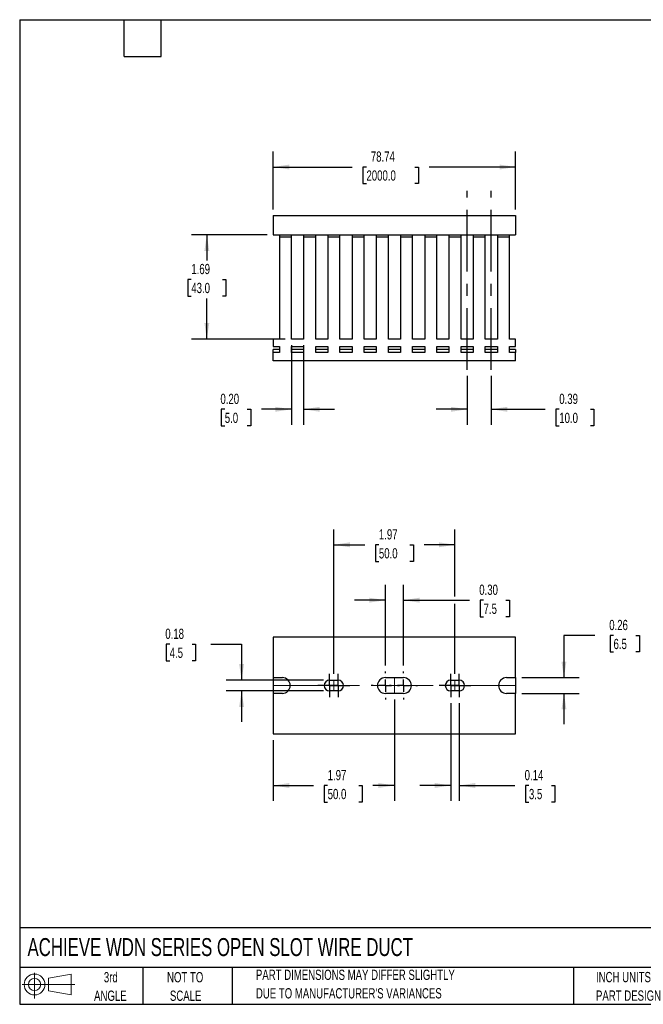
# Model space of a CAD drawing. Header units: inches. Extents: x 0.5 to 21.5, y 0.5 to 16.5.
# Tile 1 of 2: x 0.5 to 10.6, y 0.5 to 16.5. Entities that reach past the tile are written whole.
import ezdxf

# ---------------------------------------------------------------- set-up
doc = ezdxf.new("R2010")
doc.units = ezdxf.units.IN
doc.header["$LTSCALE"] = 2
doc.header["$MEASUREMENT"] = 0
doc.linetypes.add('CENTERX2', pattern=[0.8, 0.5, -0.1, 0.1, -0.1])
doc.layers.add('CENTER', color=40, linetype='CENTERX2')
doc.layers.add('SLD-DEFPOINTS', color=7, linetype='Continuous')
doc.layers.add('DIMENSIONS', color=140, linetype='Continuous', lineweight=25)
doc.layers.add('TEXT', color=140, linetype='Continuous', lineweight=25)
doc.styles.add('SLDTEXTSTYLE0', font='TXT', dxfattribs={"width": 0.7})
doc.dimstyles.new('SLDDIMSTYLE0', dxfattribs={"dimtxt": 0.169922, "dimasz": 0.26, "dimexe": 0, "dimexo": 0.0625, "dimgap": 0.04248, "dimtad": 0, "dimtih": 1, "dimtoh": 1, "dimrnd": 1e-09, "dimzin": 12, "dimdsep": 46, "dimtxsty": 'SLDTEXTSTYLE0', "dimsah": 1, "dimcen": 0.09, "dimadec": 0, "dimazin": 3, "dimtfac": 1, "dimtofl": 0, "dimtmove": 0, "dimatfit": 3, "dimfxl": 0, "dimfrac": 2, "dimtolj": 1, "dimtzin": 12, "dimarcsym": 0})
doc.dimstyles.new('SLDDIMSTYLE1', dxfattribs={"dimtxt": 0.169922, "dimasz": 0.26, "dimexe": 0, "dimexo": 0.0625, "dimgap": 0.04248, "dimtad": 0, "dimtih": 1, "dimtoh": 1, "dimrnd": 1e-09, "dimzin": 0, "dimdsep": 46, "dimtxsty": 'SLDTEXTSTYLE0', "dimsah": 1, "dimcen": 0.09, "dimadec": 0, "dimazin": 0, "dimtfac": 1, "dimtmove": 0, "dimatfit": 0, "dimfxl": 0, "dimfrac": 2, "dimtolj": 1, "dimtzin": 12, "dimarcsym": 0})
doc.dimstyles.new('SLDDIMSTYLE2', dxfattribs={"dimtxt": 0.169922, "dimasz": 0.26, "dimexe": 0, "dimexo": 0.0625, "dimgap": 0.04248, "dimtad": 0, "dimtih": 1, "dimtoh": 1, "dimrnd": 1e-09, "dimdsep": 46, "dimtxsty": 'SLDTEXTSTYLE0', "dimsah": 1, "dimcen": 0.09, "dimadec": 0, "dimazin": 2, "dimtfac": 1, "dimtmove": 0, "dimatfit": 0, "dimfxl": 0, "dimfrac": 2, "dimtolj": 1, "dimtzin": 12, "dimarcsym": 0})

# ---------------------------------------------------------------- blocks, each defined once
blk = doc.blocks.new('Block11')
at = {"color": 7, "linetype": 'Continuous', "lineweight": 18}
for p, q in [((0.204, 0.418), (0.204, 0)), ((0.431, 0.328), (0.801, 0.396)), ((0.431, 0.126), (0.431, 0.328)), ((0.801, 0.396), (0.801, 0.058)), ((0, 0.227), (0.856, 0.227)), ((0.431, 0.126), (0.801, 0.058))]:
    blk.add_line(p, q, dxfattribs=at)
for radius in [0.169, 0.101]:
    blk.add_circle((0.204, 0.227), radius, dxfattribs=at)
blk = doc.blocks.new('Block12')
at = {"layer": 'SLD-DEFPOINTS'}
blk.add_blockref('Block11', (0, 0), dxfattribs=at)
blk = doc.blocks.new('SW_NOTE_0_2')
at = {"layer": 'TEXT', "color": 0, "char_height": 0.16667, "attachment_point": 1, "style": 'SLDTEXTSTYLE0'}
for s, insert in [('PART DIMENSIONS MAY DIFFER SLIGHTLY', (0, 0.215)), ("DUE TO MANUFACTURER'S VARIANCES", (0, -0.086))]:
    blk.add_mtext(s, dxfattribs=dict(at, insert=insert))
blk = doc.blocks.new('SW_NOTE_0_3')
at = {"layer": 'TEXT', "color": 0, "char_height": 0.1667, "attachment_point": 2, "style": 'SLDTEXTSTYLE0'}
for s, insert in [('NOT TO', (0.414, 0.215)), ('SCALE', (0.422, -0.086))]:
    blk.add_mtext(s, dxfattribs=dict(at, insert=insert))
blk = doc.blocks.new('SW_NOTE_0_4')
at = {"layer": 'TEXT', "color": 0, "char_height": 0.1667, "attachment_point": 2, "style": 'SLDTEXTSTYLE0'}
for s, insert in [('3rd', (0.182, 0.215)), ('ANGLE', (0.175, -0.086))]:
    blk.add_mtext(s, dxfattribs=dict(at, insert=insert))
blk = doc.blocks.new('SW_NOTE_0_5')
at = {"layer": 'TEXT', "color": 0, "char_height": 0.16667, "attachment_point": 1, "style": 'SLDTEXTSTYLE0'}
for s, insert in [('INCH UNITS USED FOR', (0, 0.215)), ('PART DESIGN', (0, -0.086))]:
    blk.add_mtext(s, dxfattribs=dict(at, insert=insert))
blk = doc.blocks.new('_D')
at = {"layer": 'DIMENSIONS'}
for p, q in [((4.623, 13.418), (4.623, 14.356)), ((8.56, 13.418), (8.56, 14.356)), ((4.623, 14.106), (5.907, 14.106)), ((6.137, 14.106), (6.08, 14.106)), ((6.08, 14.106), (6.08, 13.836)), ((6.925, 14.106), (6.982, 14.106)), ((6.982, 14.106), (6.982, 13.836)), ((8.56, 14.106), (7.155, 14.106)), ((6.08, 13.836), (6.137, 13.836)), ((6.982, 13.836), (6.925, 13.836))]:
    blk.add_line(p, q, dxfattribs=at)
for points in [[(4.623, 14.106), (4.883, 14.066), (4.883, 14.146)], [(8.56, 14.106), (8.3, 14.146), (8.3, 14.066)]]:
    blk.add_solid(points, dxfattribs=at)
at = {"layer": 'DIMENSIONS', "char_height": 0.1667, "attachment_point": 1, "style": 'SLDTEXTSTYLE0'}
for s, insert in [('78.74', (6.208, 14.359)), ('2000.0', (6.137, 14.051))]:
    blk.add_mtext(s, dxfattribs=dict(at, insert=insert))
blk = doc.blocks.new('_D_1')
at = {"layer": 'DIMENSIONS'}
for p, q in [((4.918, 11.21), (4.918, 9.919)), ((5.115, 11.21), (5.115, 9.919)), ((3.834, 10.169), (3.777, 10.169)), ((3.777, 10.169), (3.777, 9.899)), ((4.197, 10.169), (4.255, 10.169)), ((4.255, 10.169), (4.255, 9.899)), ((4.918, 10.169), (4.428, 10.169)), ((5.115, 10.169), (5.615, 10.169)), ((3.777, 9.899), (3.834, 9.899)), ((4.255, 9.899), (4.197, 9.899))]:
    blk.add_line(p, q, dxfattribs=at)
for points in [[(4.918, 10.169), (4.658, 10.209), (4.658, 10.129)], [(5.115, 10.169), (5.375, 10.129), (5.375, 10.209)]]:
    blk.add_solid(points, dxfattribs=at)
at = {"layer": 'DIMENSIONS', "char_height": 0.1667, "attachment_point": 1, "style": 'SLDTEXTSTYLE0'}
for s, insert in [('0.20', (3.763, 10.422)), ('5.0', (3.834, 10.113))]:
    blk.add_mtext(s, dxfattribs=dict(at, insert=insert))
blk = doc.blocks.new('_D_2')
at = {"layer": 'DIMENSIONS'}
for p, q in [((4.523, 13.003), (3.292, 13.003)), ((3.542, 13.003), (3.542, 12.587)), ((3.29, 12.279), (3.233, 12.279)), ((3.233, 12.279), (3.233, 12.009)), ((3.795, 12.279), (3.852, 12.279)), ((3.852, 12.279), (3.852, 12.009)), ((3.233, 12.009), (3.29, 12.009)), ((3.852, 12.009), (3.795, 12.009)), ((3.542, 11.31), (3.542, 11.971)), ((4.818, 11.31), (3.292, 11.31))]:
    blk.add_line(p, q, dxfattribs=at)
for points in [[(3.542, 13.003), (3.502, 12.743), (3.582, 12.743)], [(3.542, 11.31), (3.582, 11.57), (3.502, 11.57)]]:
    blk.add_solid(points, dxfattribs=at)
at = {"layer": 'DIMENSIONS', "char_height": 0.1667, "attachment_point": 1, "style": 'SLDTEXTSTYLE0'}
for s, insert in [('1.69', (3.29, 12.532)), ('43.0', (3.29, 12.224))]:
    blk.add_mtext(s, dxfattribs=dict(at, insert=insert))
blk = doc.blocks.new('_D_3')
at = {"layer": 'DIMENSIONS'}
for p, q in [((7.772, 10.71), (7.772, 9.919)), ((8.166, 10.71), (8.166, 9.919)), ((7.772, 10.169), (7.272, 10.169)), ((8.166, 10.169), (9.04, 10.169)), ((9.271, 10.169), (9.214, 10.169)), ((9.214, 10.169), (9.214, 9.899)), ((9.776, 10.169), (9.833, 10.169)), ((9.833, 10.169), (9.833, 9.899)), ((9.214, 9.899), (9.271, 9.899)), ((9.833, 9.899), (9.776, 9.899))]:
    blk.add_line(p, q, dxfattribs=at)
for points in [[(7.772, 10.169), (7.512, 10.209), (7.512, 10.129)], [(8.166, 10.169), (8.426, 10.129), (8.426, 10.209)]]:
    blk.add_solid(points, dxfattribs=at)
at = {"layer": 'DIMENSIONS', "char_height": 0.1667, "attachment_point": 1, "style": 'SLDTEXTSTYLE0'}
for s, insert in [('0.39', (9.271, 10.422)), ('10.0', (9.271, 10.113))]:
    blk.add_mtext(s, dxfattribs=dict(at, insert=insert))
blk = doc.blocks.new('_D_8')
at = {"layer": 'DIMENSIONS'}
for p, q in [((6.591, 5.452), (6.591, 3.806)), ((4.623, 4.793), (4.623, 3.806)), ((4.623, 4.056), (5.276, 4.056)), ((5.506, 4.056), (5.449, 4.056)), ((5.449, 4.056), (5.449, 3.785)), ((6.011, 4.056), (6.068, 4.056)), ((6.068, 4.056), (6.068, 3.785)), ((6.591, 4.056), (6.241, 4.056)), ((5.449, 3.785), (5.506, 3.785)), ((6.068, 3.785), (6.011, 3.785))]:
    blk.add_line(p, q, dxfattribs=at)
for points in [[(4.623, 4.056), (4.883, 4.016), (4.883, 4.096)], [(6.591, 4.056), (6.331, 4.096), (6.331, 4.016)]]:
    blk.add_solid(points, dxfattribs=at)
at = {"layer": 'DIMENSIONS', "char_height": 0.1667, "attachment_point": 1, "style": 'SLDTEXTSTYLE0'}
for s, insert in [('1.97', (5.506, 4.308)), ('50.0', (5.506, 4))]:
    blk.add_mtext(s, dxfattribs=dict(at, insert=insert))
blk = doc.blocks.new('_D_9')
at = {"layer": 'DIMENSIONS'}
for p, q in [((5.607, 5.869), (5.607, 8.217)), ((7.576, 7.127), (7.576, 8.217)), ((5.607, 7.967), (6.109, 7.967)), ((6.339, 7.967), (6.282, 7.967)), ((6.282, 7.967), (6.282, 7.697)), ((6.844, 7.967), (6.901, 7.967)), ((6.901, 7.967), (6.901, 7.697)), ((7.576, 7.967), (7.074, 7.967)), ((6.282, 7.697), (6.339, 7.697)), ((6.901, 7.697), (6.844, 7.697)), ((7.576, 5.869), (7.576, 7.007))]:
    blk.add_line(p, q, dxfattribs=at)
for points in [[(5.607, 7.967), (5.867, 7.927), (5.867, 8.007)], [(7.576, 7.967), (7.316, 8.007), (7.316, 7.927)]]:
    blk.add_solid(points, dxfattribs=at)
at = {"layer": 'DIMENSIONS', "char_height": 0.1667, "attachment_point": 1, "style": 'SLDTEXTSTYLE0'}
for s, insert in [('1.97', (6.339, 8.22)), ('50.0', (6.339, 7.912))]:
    blk.add_mtext(s, dxfattribs=dict(at, insert=insert))
blk = doc.blocks.new('_D_10')
at = {"layer": 'DIMENSIONS'}
for p, q in [((7.507, 5.392), (7.507, 3.806)), ((7.644, 5.392), (7.644, 3.806)), ((7.507, 4.056), (7.007, 4.056)), ((7.644, 4.056), (8.548, 4.056)), ((8.778, 4.056), (8.721, 4.056)), ((8.721, 4.056), (8.721, 3.785)), ((9.142, 4.056), (9.199, 4.056)), ((9.199, 4.056), (9.199, 3.785)), ((8.721, 3.785), (8.778, 3.785)), ((9.199, 3.785), (9.142, 3.785))]:
    blk.add_line(p, q, dxfattribs=at)
for points in [[(7.507, 4.056), (7.247, 4.096), (7.247, 4.016)], [(7.644, 4.056), (7.904, 4.016), (7.904, 4.096)]]:
    blk.add_solid(points, dxfattribs=at)
at = {"layer": 'DIMENSIONS', "char_height": 0.1667, "attachment_point": 1, "style": 'SLDTEXTSTYLE0'}
for s, insert in [('0.14', (8.708, 4.308)), ('3.5', (8.778, 4))]:
    blk.add_mtext(s, dxfattribs=dict(at, insert=insert))
blk = doc.blocks.new('_D_11')
at = {"layer": 'DIMENSIONS'}
for p, q in [((6.444, 6.008), (6.444, 7.317)), ((6.739, 6.008), (6.739, 7.317)), ((6.444, 7.067), (5.944, 7.067)), ((6.739, 7.067), (7.81, 7.067)), ((8.041, 7.067), (7.984, 7.067)), ((7.984, 7.067), (7.984, 6.797)), ((8.404, 7.067), (8.461, 7.067)), ((8.461, 7.067), (8.461, 6.797)), ((7.984, 6.797), (8.041, 6.797)), ((8.461, 6.797), (8.404, 6.797))]:
    blk.add_line(p, q, dxfattribs=at)
for points in [[(6.444, 7.067), (6.184, 7.107), (6.184, 7.027)], [(6.739, 7.067), (6.999, 7.027), (6.999, 7.107)]]:
    blk.add_solid(points, dxfattribs=at)
at = {"layer": 'DIMENSIONS', "char_height": 0.1667, "attachment_point": 1, "style": 'SLDTEXTSTYLE0'}
for s, insert in [('0.30', (7.97, 7.32)), ('7.5', (8.041, 7.011))]:
    blk.add_mtext(s, dxfattribs=dict(at, insert=insert))
blk = doc.blocks.new('_D_12')
at = {"layer": 'DIMENSIONS'}
for p, q in [((9.847, 6.495), (9.347, 6.495)), ((9.347, 6.495), (9.347, 5.808)), ((10.153, 6.495), (10.096, 6.495)), ((10.096, 6.495), (10.096, 6.225)), ((10.517, 6.495), (10.574, 6.495)), ((10.574, 6.495), (10.574, 6.225)), ((10.096, 6.225), (10.153, 6.225)), ((10.574, 6.225), (10.517, 6.225)), ((8.66, 5.808), (9.597, 5.808)), ((8.66, 5.552), (9.597, 5.552)), ((9.347, 5.552), (9.347, 5.052))]:
    blk.add_line(p, q, dxfattribs=at)
for points in [[(9.347, 5.808), (9.387, 6.068), (9.307, 6.068)], [(9.347, 5.552), (9.307, 5.292), (9.387, 5.292)]]:
    blk.add_solid(points, dxfattribs=at)
at = {"layer": 'DIMENSIONS', "char_height": 0.1667, "attachment_point": 1, "style": 'SLDTEXTSTYLE0'}
for s, insert in [('0.26', (10.083, 6.747)), ('6.5', (10.153, 6.439))]:
    blk.add_mtext(s, dxfattribs=dict(at, insert=insert))
blk = doc.blocks.new('_D_13')
at = {"layer": 'DIMENSIONS'}
for p, q in [((2.938, 6.351), (2.881, 6.351)), ((2.881, 6.351), (2.881, 6.081)), ((3.301, 6.351), (3.358, 6.351)), ((3.358, 6.351), (3.358, 6.081)), ((3.607, 6.351), (4.107, 6.351)), ((4.107, 6.351), (4.107, 5.769)), ((2.881, 6.081), (2.938, 6.081)), ((3.358, 6.081), (3.301, 6.081)), ((5.438, 5.769), (3.857, 5.769)), ((5.438, 5.592), (3.857, 5.592)), ((4.107, 5.592), (4.107, 5.092))]:
    blk.add_line(p, q, dxfattribs=at)
for points in [[(4.107, 5.769), (4.147, 6.029), (4.067, 6.029)], [(4.107, 5.592), (4.067, 5.332), (4.147, 5.332)]]:
    blk.add_solid(points, dxfattribs=at)
at = {"layer": 'DIMENSIONS', "char_height": 0.1667, "attachment_point": 1, "style": 'SLDTEXTSTYLE0'}
for s, insert in [('0.18', (2.867, 6.604)), ('4.5', (2.938, 6.296))]:
    blk.add_mtext(s, dxfattribs=dict(at, insert=insert))
blk = doc.blocks.new('SW_CENTERMARKSYMBOL_0')
at = {"layer": 'CENTER', "color": 0}
for p, q in [((0, 0.1), (0, 0.189)), ((-0.1, 0), (-0.189, 0)), ((0, 0), (-0.1, 0)), ((0, 0), (0, 0.1)), ((0, 0), (0, -0.1)), ((0, 0), (0.1, 0)), ((0.1, 0), (0.189, 0)), ((0, -0.1), (0, -0.189))]:
    blk.add_line(p, q, dxfattribs=at)
blk = doc.blocks.new('SW_CENTERMARKSYMBOL_1')
at = {"layer": 'CENTER', "color": 0}
for p, q in [((0, 0.1), (0, 0.189)), ((-0.1, 0), (-0.189, 0)), ((0, 0), (-0.1, 0)), ((0, 0), (0, 0.1)), ((0, 0), (0, -0.1)), ((0, 0), (0.1, 0)), ((0.1, 0), (0.189, 0)), ((0, -0.1), (0, -0.189))]:
    blk.add_line(p, q, dxfattribs=at)
blk = doc.blocks.new('SW_CENTERMARKSYMBOL_2')
at = {"layer": 'CENTER', "color": 0}
for p, q in [((0, 0.2), (0, 0.228)), ((-0.2, 0), (-0.228, 0)), ((0, 0), (-0.1, 0)), ((0, 0), (0, 0.1)), ((0, 0), (0, -0.1)), ((0, 0), (0.1, 0)), ((0.2, 0), (0.228, 0)), ((0, -0.2), (0, -0.228))]:
    blk.add_line(p, q, dxfattribs=at)
blk = doc.blocks.new('SW_CENTERMARKSYMBOL_3')
at = {"layer": 'CENTER', "color": 0}
for p, q in [((0, 0.2), (0, 0.228)), ((-0.2, 0), (-0.228, 0)), ((0, 0), (-0.1, 0)), ((0, 0), (0, 0.1)), ((0, 0), (0, -0.1)), ((0, 0), (0.1, 0)), ((0.2, 0), (0.228, 0)), ((0, -0.2), (0, -0.228))]:
    blk.add_line(p, q, dxfattribs=at)
blk = doc.blocks.new('SW_CENTERMARKSYMBOL_4')
at = {"layer": 'CENTER', "color": 0}
for p, q in [((0, 0.1), (0, 0.189)), ((-0.1, 0), (-0.189, 0)), ((0, 0), (-0.1, 0)), ((0, 0), (0, 0.1)), ((0, 0), (0, -0.1)), ((0, 0), (0.1, 0)), ((0.1, 0), (0.189, 0)), ((0, -0.1), (0, -0.189))]:
    blk.add_line(p, q, dxfattribs=at)
blk = doc.blocks.new('SW_CENTERMARKSYMBOL_5')
at = {"layer": 'CENTER', "color": 0}
for p, q in [((0, 0.1), (0, 0.189)), ((-0.1, 0), (-0.189, 0)), ((0, 0), (-0.1, 0)), ((0, 0), (0, 0.1)), ((0, 0), (0, -0.1)), ((0, 0), (0.1, 0)), ((0.1, 0), (0.189, 0)), ((0, -0.1), (0, -0.189))]:
    blk.add_line(p, q, dxfattribs=at)

msp = doc.modelspace()

# ---------------------------------------------------------------- linework, layer by layer
for p, q in [((4.623, 13.318), (4.623, 13.003)), ((4.623, 13.318), (8.56, 13.318)), ((8.56, 13.318), (8.56, 13.003)), ((4.623, 13.003), (8.56, 13.003)), ((4.721, 13.003), (4.721, 12.964)), ((4.721, 12.964), (4.721, 11.31)), ((4.918, 12.964), (4.721, 12.964)), ((4.918, 12.964), (4.918, 13.003)), ((4.918, 11.31), (4.918, 12.964)), ((5.115, 13.003), (5.115, 12.964)), ((5.115, 12.964), (5.115, 11.31)), ((5.312, 12.964), (5.115, 12.964)), ((5.312, 12.964), (5.312, 13.003)), ((5.312, 11.31), (5.312, 12.964)), ((5.509, 13.003), (5.509, 12.964)), ((5.509, 12.964), (5.509, 11.31)), ((5.705, 12.964), (5.509, 12.964)), ((5.705, 12.964), (5.705, 13.003)), ((5.705, 11.31), (5.705, 12.964)), ((5.902, 13.003), (5.902, 12.964)), ((5.902, 12.964), (5.902, 11.31)), ((6.099, 12.964), (5.902, 12.964)), ((6.099, 12.964), (6.099, 13.003)), ((6.099, 11.31), (6.099, 12.964)), ((6.296, 13.003), (6.296, 12.964)), ((6.296, 12.964), (6.296, 11.31)), ((6.493, 12.964), (6.296, 12.964)), ((6.493, 12.964), (6.493, 13.003)), ((6.493, 11.31), (6.493, 12.964)), ((6.69, 13.003), (6.69, 12.964)), ((6.69, 12.964), (6.69, 11.31)), ((6.887, 12.964), (6.69, 12.964)), ((6.887, 12.964), (6.887, 13.003)), ((6.887, 11.31), (6.887, 12.964)), ((7.083, 13.003), (7.083, 12.964)), ((7.083, 12.964), (7.083, 11.31)), ((7.28, 12.964), (7.083, 12.964)), ((7.28, 12.964), (7.28, 13.003)), ((7.28, 11.31), (7.28, 12.964)), ((7.477, 13.003), (7.477, 12.964)), ((7.477, 12.964), (7.477, 11.31)), ((7.674, 12.964), (7.477, 12.964)), ((7.674, 12.964), (7.674, 13.003)), ((7.674, 11.31), (7.674, 12.964)), ((7.871, 13.003), (7.871, 12.964)), ((7.871, 12.964), (7.871, 11.31)), ((8.068, 12.964), (7.871, 12.964)), ((8.068, 12.964), (8.068, 13.003)), ((8.068, 11.31), (8.068, 12.964)), ((8.265, 13.003), (8.265, 12.964)), ((8.265, 12.964), (8.265, 11.31)), ((8.461, 12.964), (8.265, 12.964)), ((8.461, 12.964), (8.461, 13.003)), ((8.461, 11.31), (8.461, 12.964)), ((4.623, 11.31), (4.623, 11.192)), ((4.721, 11.31), (4.623, 11.31)), ((5.115, 11.31), (4.918, 11.31)), ((5.509, 11.31), (5.312, 11.31)), ((5.902, 11.31), (5.705, 11.31)), ((6.296, 11.31), (6.099, 11.31)), ((6.69, 11.31), (6.493, 11.31)), ((7.083, 11.31), (6.887, 11.31)), ((7.477, 11.31), (7.28, 11.31)), ((7.871, 11.31), (7.674, 11.31)), ((8.265, 11.31), (8.068, 11.31)), ((8.56, 11.31), (8.461, 11.31)), ((8.56, 11.192), (8.56, 11.31)), ((4.623, 11.192), (4.721, 11.192)), ((4.721, 11.14), (4.623, 11.14)), ((4.623, 11.094), (4.623, 11.14)), ((4.623, 10.956), (4.623, 11.094)), ((4.721, 11.094), (4.623, 11.094)), ((4.721, 11.192), (4.721, 11.094)), ((4.918, 11.094), (4.918, 11.192)), ((4.918, 11.192), (5.115, 11.192)), ((5.115, 11.14), (4.918, 11.14)), ((5.115, 11.094), (4.918, 11.094)), ((5.115, 11.192), (5.115, 11.094)), ((5.312, 11.094), (5.312, 11.192)), ((5.312, 11.192), (5.509, 11.192)), ((5.509, 11.14), (5.312, 11.14)), ((5.509, 11.094), (5.312, 11.094)), ((5.509, 11.192), (5.509, 11.094)), ((5.705, 11.094), (5.705, 11.192)), ((5.705, 11.192), (5.902, 11.192)), ((5.902, 11.14), (5.705, 11.14)), ((5.902, 11.094), (5.705, 11.094)), ((5.902, 11.192), (5.902, 11.094)), ((6.099, 11.094), (6.099, 11.192)), ((6.099, 11.192), (6.296, 11.192)), ((6.296, 11.14), (6.099, 11.14)), ((6.296, 11.094), (6.099, 11.094)), ((6.296, 11.192), (6.296, 11.094)), ((6.493, 11.094), (6.493, 11.192)), ((6.493, 11.192), (6.69, 11.192)), ((6.69, 11.14), (6.493, 11.14)), ((6.69, 11.094), (6.493, 11.094)), ((6.69, 11.192), (6.69, 11.094)), ((6.887, 11.094), (6.887, 11.192)), ((6.887, 11.192), (7.083, 11.192)), ((7.083, 11.14), (6.887, 11.14)), ((7.083, 11.094), (6.887, 11.094)), ((7.083, 11.192), (7.083, 11.094)), ((7.28, 11.094), (7.28, 11.192)), ((7.28, 11.192), (7.477, 11.192)), ((7.477, 11.14), (7.28, 11.14)), ((7.477, 11.094), (7.28, 11.094)), ((7.477, 11.192), (7.477, 11.094)), ((7.674, 11.094), (7.674, 11.192)), ((7.674, 11.192), (7.871, 11.192)), ((7.871, 11.14), (7.674, 11.14)), ((7.871, 11.094), (7.674, 11.094)), ((7.871, 11.192), (7.871, 11.094)), ((8.068, 11.094), (8.068, 11.192)), ((8.068, 11.192), (8.265, 11.192)), ((8.265, 11.14), (8.068, 11.14)), ((8.265, 11.094), (8.068, 11.094)), ((8.265, 11.192), (8.265, 11.094)), ((8.461, 11.192), (8.56, 11.192)), ((8.461, 11.094), (8.461, 11.192)), ((8.56, 11.14), (8.461, 11.14)), ((8.56, 11.094), (8.461, 11.094)), ((8.56, 11.14), (8.56, 11.094)), ((8.56, 10.956), (8.56, 11.094)), ((8.56, 10.956), (4.623, 10.956)), ((4.623, 6.468), (4.623, 5.808)), ((8.56, 6.468), (4.623, 6.468)), ((8.56, 5.808), (8.56, 6.468)), ((4.623, 5.808), (4.77, 5.808)), ((4.623, 5.808), (4.623, 5.552)), ((5.538, 5.769), (5.676, 5.769)), ((6.444, 5.808), (6.739, 5.808)), ((7.507, 5.769), (7.644, 5.769)), ((8.412, 5.808), (8.56, 5.808)), ((8.56, 5.808), (8.56, 5.552)), ((4.623, 5.552), (4.623, 4.893)), ((4.77, 5.552), (4.623, 5.552)), ((5.676, 5.592), (5.538, 5.592)), ((6.739, 5.552), (6.444, 5.552)), ((7.644, 5.592), (7.507, 5.592)), ((8.56, 5.552), (8.412, 5.552)), ((8.56, 4.893), (8.56, 5.552)), ((4.623, 4.893), (8.56, 4.893))]:
    msp.add_line(p, q)
at = {"color": 7, "linetype": 'CENTERX2', "lineweight": 18}
for p, q in [((5.607, 5.769), (5.607, 5.592)), ((6.591, 5.808), (6.591, 5.552)), ((7.576, 5.769), (7.576, 5.592)), ((4.623, 5.68), (8.56, 5.68))]:
    msp.add_line(p, q, dxfattribs=at)
for centre, radius, start, end in [((4.77, 5.68), 0.128, 270, 90), ((5.538, 5.68), 0.0886, 90, 270), ((5.676, 5.68), 0.0886, 270, 90), ((6.444, 5.68), 0.128, 90, 270), ((6.739, 5.68), 0.128, 270, 90), ((7.507, 5.68), 0.0886, 90, 270), ((7.644, 5.68), 0.0886, 270, 90), ((8.412, 5.68), 0.128, 90, 270)]:
    msp.add_arc(centre, radius, start, end)
at = {"layer": 'CENTER'}
for p, q in [((7.772, 10.81), (7.772, 13.72)), ((8.166, 10.81), (8.166, 13.72))]:
    msp.add_line(p, q, dxfattribs=at)
at = {"layer": 'TEXT'}
for p, q in [((0.5, 16.5), (21.5, 16.5)), ((0.5, 16.5), (0.5, 0.5)), ((2.2, 15.9), (2.2, 16.5)), ((2.8, 15.9), (2.8, 16.5)), ((2.2, 15.9), (2.8, 15.9)), ((21.5, 1.742), (0.5, 1.742)), ((21.5, 1.1), (0.5, 1.1)), ((2.5, 1.1), (2.5, 0.5)), ((3.954, 1.1), (3.954, 0.5)), ((9.5, 1.1), (9.5, 0.5)), ((0.5, 0.5), (21.5, 0.5))]:
    msp.add_line(p, q, dxfattribs=at)

# ---------------------------------------------------------------- block references
at = {"layer": 'CENTER'}
for name, p in [('SW_CENTERMARKSYMBOL_0', (5.538, 5.68)), ('SW_CENTERMARKSYMBOL_1', (5.676, 5.68)), ('SW_CENTERMARKSYMBOL_2', (6.444, 5.68)), ('SW_CENTERMARKSYMBOL_3', (6.739, 5.68)), ('SW_CENTERMARKSYMBOL_4', (7.507, 5.68)), ('SW_CENTERMARKSYMBOL_5', (7.644, 5.68))]:
    msp.add_blockref(name, p, dxfattribs=at)
at = {"layer": 'SLD-DEFPOINTS'}
msp.add_blockref('Block12', (0.538, 0.595), dxfattribs=at)
at = {"layer": 'TEXT'}
for name, p in [('SW_NOTE_0_4', (1.799, 0.809)), ('SW_NOTE_0_3', (2.776, 0.809)), ('SW_NOTE_0_2', (4.34, 0.848)), ('SW_NOTE_0_5', (9.868, 0.811))]:
    msp.add_blockref(name, p, dxfattribs=at)

# ---------------------------------------------------------------- texts
at = {"layer": 'TEXT', "insert": (0.627, 1.576), "char_height": 0.29167, "attachment_point": 1, "style": 'SLDTEXTSTYLE0'}
msp.add_mtext('ACHIEVE WDN SERIES OPEN SLOT WIRE DUCT', dxfattribs=at)

# ---------------------------------------------------------------- dimensions: what is measured, and where the dimension line sits
at = {"layer": 'DIMENSIONS'}
for base, p1, p2, dimstyle, picture, middle in [((8.56, 14.106), (4.623, 13.318), (8.56, 13.318), 'SLDDIMSTYLE0', '_D', (6.531, 14.106)), ((4.918, 10.169), (5.115, 11.31), (4.918, 11.31), 'SLDDIMSTYLE1', '_D_1', (4.016, 10.169)), ((7.772, 10.169), (8.166, 10.81), (7.772, 10.81), 'SLDDIMSTYLE2', '_D_3', (9.523, 10.169)), ((6.7389, 7.0666), (6.4436, 5.9083), (6.7389, 5.9083), 'SLDDIMSTYLE1', '_D_11', (8.2224, 7.0666)), ((7.644, 4.056), (7.507, 5.492), (7.644, 5.492), 'SLDDIMSTYLE2', '_D_10', (8.96, 4.056))]:
    dim = msp.add_linear_dim(base=base, p1=p1, p2=p2, dimstyle=dimstyle, dxfattribs=at)
    dim.commit()
    dim.dimension.update_dxf_attribs({"geometry": picture, "text_midpoint": middle, "dimtype": 160})
for base, p1, p2, angle, dimstyle, picture, middle in [((3.542, 13.003), (4.918, 11.31), (4.623, 13.003), 90, 'SLDDIMSTYLE0', '_D_2', (3.542, 12.279)), ((5.607, 7.967), (7.576, 5.769), (5.607, 5.769), 0, 'SLDDIMSTYLE0', '_D_9', (6.591, 7.967)), ((9.347, 5.808), (8.56, 5.552), (8.56, 5.808), 90, 'SLDDIMSTYLE2', '_D_12', (9.347, 6.495)), ((4.107, 5.769), (5.538, 5.592), (5.538, 5.769), 90, 'SLDDIMSTYLE2', '_D_13', (4.107, 6.351)), ((6.591, 4.056), (4.623, 4.893), (6.591, 5.552), 0, 'SLDDIMSTYLE0', '_D_8', (5.759, 4.056))]:
    dim = msp.add_linear_dim(base=base, p1=p1, p2=p2, angle=angle, dimstyle=dimstyle, dxfattribs=at)
    dim.commit()
    dim.dimension.update_dxf_attribs({"geometry": picture, "text_midpoint": middle, "dimtype": 160})

doc.saveas('drawing.dxf')
